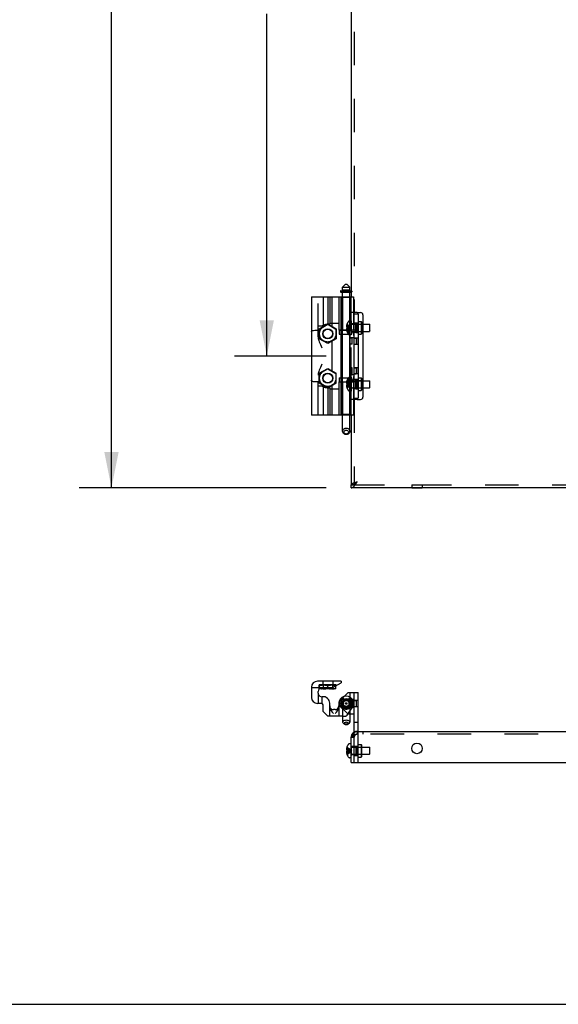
# Model space of a CAD drawing. Header units: inches. Extents: x 0 to 162, y 0 to 105.
# Tile 8 of 80: x 36 to 50, y 0 to 26. Entities that reach past the tile are written whole.
import ezdxf

# ---------------------------------------------------------------- set-up
doc = ezdxf.new("R2010")
doc.units = ezdxf.units.IN
doc.header["$LTSCALE"] = 8.904762
doc.header["$MEASUREMENT"] = 0
doc.linetypes.add('HIDDEN', pattern=[0.2, 0.1, -0.1])
doc.layers.get('0').update_dxf_attribs({"linetype": 'CONTINUOUS'})
doc.layers.add('DEFAULT_2', color=8, linetype='HIDDEN')
doc.layers.add('DIMENSIONS', color=7, linetype='CONTINUOUS')
doc.styles.get("Standard").update_dxf_attribs({"font": 'txt', "width": 0.8})
doc.dimstyles.new('DIMSTYLE_1', dxfattribs={"dimtxt": 0.809524, "dimasz": 0.952381, "dimexe": 0.18, "dimexo": 0.0625, "dimgap": 0.09, "dimtad": 0, "dimtih": 1, "dimtoh": 1, "dimzin": 4, "dimdsep": 46, "dimtxsty": 'Standard', "dimblk": '_FILLED', "dimblk1": '_FILLED', "dimblk2": '_FILLED', "dimcen": 0.09, "dimadec": 0, "dimazin": 0, "dimtfac": 1, "dimtofl": 0, "dimtmove": 0, "dimatfit": 3, "dimldrblk": '_FILLED', "dimfxl": 0, "dimtolj": 1, "dimtzin": 4, "dimarcsym": 0})

# ---------------------------------------------------------------- blocks, each defined once
blk = doc.blocks.new('_FILLED')
at = {"color": 0, "linetype": 'ByBlock'}
blk.add_solid([(0, 0), (-1, 0.2), (-1, -0.2)], dxfattribs=at)
blk = doc.blocks.new('*D0')
at = {"layer": 'DIMENSIONS', "color": 2, "linetype": 'Continuous'}
for p, q in [((44.292, 87.489), (37.725, 87.489)), ((38.583, 87.489), (38.583, 52.771)), ((38.583, 13.739), (38.583, 51.152)), ((44.292, 13.739), (37.725, 13.739))]:
    blk.add_line(p, q, dxfattribs=at)
at = {"layer": 'DIMENSIONS', "color": 2, "linetype": 'Continuous', "xscale": 0.9523809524, "yscale": 0.9523809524, "zscale": 0.9523809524}
for p, rotation in [((38.583, 87.489), 90), ((38.583, 13.739), 270)]:
    blk.add_blockref('_FILLED', p, dxfattribs=dict(at, rotation=rotation))
at = {"layer": 'DIMENSIONS', "color": 2, "linetype": 'Continuous', "width": 0.8}
blk.add_text('73.75', height=0.8095, dxfattribs=at).set_placement((36.963, 51.557))
blk = doc.blocks.new('*D7')
at = {"layer": 'DIMENSIONS', "color": 2, "linetype": 'Continuous'}
for p, q in [((44.292, 39.491), (41.856, 39.491)), ((42.713, 39.491), (42.713, 29.177)), ((42.713, 17.244), (42.713, 26.344)), ((44.292, 17.244), (41.856, 17.244))]:
    blk.add_line(p, q, dxfattribs=at)
at = {"layer": 'DIMENSIONS', "color": 2, "linetype": 'Continuous', "xscale": 0.9523809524, "yscale": 0.9523809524, "zscale": 0.9523809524}
for p, rotation in [((42.713, 39.491), 90), ((42.713, 17.244), 270)]:
    blk.add_blockref('_FILLED', p, dxfattribs=dict(at, rotation=rotation))
at = {"layer": 'DIMENSIONS', "color": 2, "linetype": 'Continuous', "width": 0.8}
for s, p in [('22.25', (41.094, 27.963)), ('REF.', (41.418, 26.749))]:
    blk.add_text(s, height=0.8095, dxfattribs=at).set_placement(p)

msp = doc.modelspace()

# ---------------------------------------------------------------- linework, layer by layer
at = {"color": 8, "linetype": 'HIDDEN'}
for p, q in [((45.0365, 38.3346), (45.0365, 18.4005)), ((45.0365, 16.1192), (45.0365, 18.3692)), ((45.0365, 18.1032), (44.9585, 18.1032)), ((45.1405, 18.1192), (45.0365, 18.1192)), ((45.0365, 17.8852), (44.9585, 17.8852)), ((45.1405, 17.8692), (45.0365, 17.8692)), ((45.1405, 17.7207), (45.0365, 17.7207)), ((45.1405, 17.5547), (45.0365, 17.5547)), ((45.1405, 16.9337), (45.0365, 16.9337)), ((45.1405, 16.7677), (45.0365, 16.7677)), ((45.0365, 16.6032), (44.9585, 16.6032)), ((45.1405, 16.6192), (45.0365, 16.6192)), ((45.0365, 16.3852), (44.9585, 16.3852)), ((45.1405, 16.3692), (45.0365, 16.3692)), ((45.0365, 16.088), (45.0365, 13.8172)), ((46.568, 13.8172), (46.849, 13.8172)), ((46.568, 13.8172), (46.568, 13.7392)), ((46.849, 13.8172), (46.849, 13.7392)), ((45.0365, 7.9201), (45.0365, 8.0861)), ((45.0365, 8.0861), (45.1405, 8.0861)), ((45.0365, 7.9201), (45.1405, 7.9201)), ((44.9585, 7.1022), (45.0365, 7.1022)), ((45.0365, 6.8537), (44.9585, 6.8537)), ((45.0365, 6.6197), (45.0365, 6.8697)), ((45.0365, 6.8697), (45.1405, 6.8697)), ((45.0365, 6.6357), (44.9585, 6.6357)), ((45.0365, 6.6197), (45.1405, 6.6197))]:
    msp.add_line(p, q, dxfattribs=at)
at = {"color": 3, "linetype": 'Continuous'}
for p, q in [((44.9585, 37.9161), (44.9585, 18.9753)), ((44.9585, 18.944), (44.9585, 18.819)), ((45.1165, 18.4005), (45.0243, 18.4005)), ((45.1165, 18.4005), (45.2085, 18.4005)), ((45.1405, 18.3692), (45.1405, 16.1192)), ((45.271, 18.338), (45.271, 16.1505)), ((44.9585, 17.9083), (44.9585, 17.9332)), ((44.9585, 16.5552), (44.9585, 16.5801)), ((45.1165, 16.088), (45.0243, 16.088)), ((45.1165, 16.088), (45.2085, 16.088)), ((44.9585, 15.6694), (44.9585, 13.8172)), ((64.3335, 13.7392), (44.9585, 13.7392)), ((45.0447, 13.7938), (45.059, 13.8118)), ((45.1405, 7.2602), (45.1405, 8.2921)), ((44.9585, 6.4322), (44.9585, 7.1022)), ((45.1165, 7.2602), (64.1755, 7.2602)), ((44.9585, 6.4322), (64.3185, 6.4322))]:
    msp.add_line(p, q, dxfattribs=at)
at = {"color": 7, "linetype": 'Continuous'}
for p, q in [((44.8078, 19.1566), (44.7291, 19.0779)), ((44.8078, 19.1566), (44.8472, 19.1566)), ((44.8472, 19.1566), (44.9259, 19.0779)), ((44.6775, 18.9703), (44.6775, 18.954)), ((44.6825, 18.9753), (44.77, 18.9753)), ((44.6875, 18.944), (44.9675, 18.944)), ((44.7291, 19.0779), (44.9259, 19.0779)), ((44.7291, 18.9991), (44.7291, 19.0779)), ((44.9259, 18.9991), (44.7291, 18.9991)), ((44.7291, 18.819), (44.7291, 18.944)), ((44.7488, 18.9753), (44.7488, 18.9991)), ((44.7755, 18.9703), (44.7755, 18.954)), ((44.8795, 18.9703), (44.8795, 18.954)), ((44.885, 18.9753), (44.9725, 18.9753)), ((44.8962, 18.9703), (44.8962, 18.954)), ((44.9062, 18.9753), (44.9062, 18.9991)), ((44.9259, 18.9991), (44.9259, 19.0779)), ((44.9259, 18.819), (44.9259, 18.944)), ((44.9775, 18.9703), (44.9775, 18.954)), ((43.9023, 18.819), (45.0243, 18.819)), ((43.9023, 18.819), (43.9023, 15.6694)), ((44.6897, 15.6694), (44.6897, 18.819)), ((45.0243, 18.819), (45.0243, 17.9332)), ((45.0365, 18.3692), (45.0365, 18.4005)), ((45.0365, 18.3692), (45.1405, 18.3692)), ((45.0365, 16.1192), (45.0365, 18.3692)), ((45.1405, 18.1642), (45.2205, 18.1642)), ((45.2305, 18.1542), (45.2205, 18.1642)), ((45.2205, 18.1642), (45.2205, 17.8242)), ((45.2305, 18.1542), (45.2305, 17.8342)), ((45.2305, 18.0882), (45.271, 18.0882)), ((45.0243, 17.9332), (44.6897, 17.9332)), ((44.6897, 17.9292), (44.8805, 17.9292)), ((44.6897, 17.8252), (44.9015, 17.8252)), ((44.7291, 17.9292), (44.7291, 17.9332)), ((44.7291, 16.6632), (44.7291, 17.8252)), ((44.8805, 17.9292), (44.8805, 17.8252)), ((44.9259, 17.9219), (44.9259, 17.9332)), ((44.9259, 16.6756), (44.9259, 17.8129)), ((45.1405, 17.9317), (45.0365, 17.9317)), ((45.1405, 17.8242), (45.2205, 17.8242)), ((45.2305, 17.8342), (45.2205, 17.8242)), ((45.2305, 17.9002), (45.271, 17.9002)), ((44.9292, 17.8077), (44.9259, 17.8077)), ((44.9325, 16.6942), (44.9325, 17.7942)), ((44.6897, 16.6632), (44.9015, 16.6632)), ((44.6897, 16.5592), (44.8805, 16.5592)), ((44.6897, 16.5552), (45.0243, 16.5552)), ((44.7291, 16.5552), (44.7291, 16.5592)), ((44.8805, 16.6632), (44.8805, 16.5592)), ((44.9292, 16.6807), (44.9259, 16.6807)), ((44.9259, 16.5552), (44.9259, 16.5665)), ((45.0243, 16.5552), (45.0243, 15.6694)), ((45.1405, 16.5567), (45.0365, 16.5567)), ((45.1405, 16.6642), (45.2205, 16.6642)), ((45.2305, 16.6542), (45.2205, 16.6642)), ((45.2205, 16.6642), (45.2205, 16.3242)), ((45.2305, 16.6542), (45.2305, 16.3342)), ((45.2305, 16.5882), (45.271, 16.5882)), ((45.1405, 16.3242), (45.2205, 16.3242)), ((45.2305, 16.3342), (45.2205, 16.3242)), ((45.2305, 16.4002), (45.271, 16.4002)), ((45.0365, 16.1192), (45.1405, 16.1192)), ((45.0365, 16.088), (45.0365, 16.1192)), ((45.0243, 15.6694), (43.9023, 15.6694)), ((44.7291, 15.2394), (44.7291, 15.6694)), ((44.9259, 15.2394), (44.9259, 15.6694)), ((44.9585, 13.7392), (44.9585, 13.8172)), ((45.016, 13.8299), (45.0303, 13.8368)), ((45.0303, 13.8368), (45.0447, 13.8448)), ((43.9023, 8.4362), (43.9023, 8.1623)), ((44.6897, 8.5936), (44.0598, 8.5936)), ((44.1162, 8.3885), (44.1176, 8.3877)), ((44.1166, 8.3951), (44.1166, 8.3883)), ((44.5531, 8.3877), (44.1176, 8.3877)), ((44.451, 8.4165), (44.1779, 8.4165)), ((44.3354, 8.4165), (44.3354, 8.4078)), ((44.451, 8.4165), (44.6897, 8.5543)), ((44.5546, 8.3885), (44.5531, 8.3877)), ((44.5541, 8.3883), (44.5541, 8.476)), ((44.6897, 8.5936), (44.6897, 8.5543)), ((44.0795, 8.2798), (44.0795, 8.3181)), ((44.7785, 8.193), (44.8805, 8.2921)), ((44.8805, 8.2921), (45.1405, 8.2921)), ((45.0365, 7.2381), (45.0365, 8.2921)), ((44.17, 8.0048), (44.0598, 8.0048)), ((44.2094, 7.7866), (44.2094, 7.9655)), ((44.3866, 7.9098), (44.3866, 8.006)), ((44.6306, 8.0031), (44.6306, 7.9098)), ((44.7291, 8.0031), (44.7291, 7.5054)), ((44.7711, 8.0828), (44.7705, 8.0857)), ((44.8845, 8.0856), (44.8839, 8.0828)), ((44.9259, 8.0031), (44.9259, 7.5054)), ((44.9259, 7.8007), (44.9886, 7.89)), ((44.9943, 7.9001), (45.0223, 7.9001)), ((45.0223, 8.1061), (44.9946, 8.1061)), ((44.2094, 7.7866), (44.3354, 7.6606)), ((44.7291, 7.6606), (44.3354, 7.6606)), ((44.5322, 7.8377), (44.485, 7.8377)), ((45.0365, 7.7141), (44.9259, 7.7141)), ((44.7793, 7.4542), (44.7471, 7.477)), ((44.8757, 7.4542), (44.9079, 7.477)), ((45.1405, 7.4922), (45.0365, 7.4922)), ((44.8351, 6.8132), (44.8328, 6.802)), ((44.8451, 6.8442), (44.8455, 6.844)), ((44.8455, 6.844), (44.8451, 6.843)), ((44.9585, 6.9312), (44.9119, 6.9312)), ((44.8312, 6.7908), (44.8302, 6.7796)), ((44.8328, 6.802), (44.8312, 6.7908)), ((44.8351, 6.7602), (44.8451, 6.7602)), ((44.8451, 6.7292), (44.8351, 6.7292)), ((44.8451, 6.7602), (44.8455, 6.7602)), ((44.8455, 6.7292), (44.8451, 6.7292)), ((44.8451, 6.6464), (44.8455, 6.6454)), ((44.8455, 6.6454), (44.8451, 6.6452)), ((44.9585, 6.5582), (44.9119, 6.5582)), ((0, 0), (161.9048, 0))]:
    msp.add_line(p, q, dxfattribs=at)
at = {"linetype": 'HIDDEN'}
for p, q in [((44.9585, 18.9753), (44.9585, 18.944)), ((44.9585, 17.9332), (44.9585, 18.819)), ((45.0243, 18.4005), (44.9585, 18.4005)), ((45.1405, 17.8692), (45.1405, 18.1192)), ((44.9585, 16.5801), (44.9585, 17.9083)), ((45.1405, 17.5547), (45.1405, 17.7207)), ((45.1405, 16.7677), (45.1405, 16.9337)), ((44.9585, 15.6694), (44.9585, 16.5552)), ((45.1405, 16.3692), (45.1405, 16.6192)), ((45.0243, 16.088), (44.9585, 16.088)), ((46.568, 13.7392), (46.849, 13.7392)), ((45.1405, 7.9201), (45.1405, 8.0861)), ((44.9585, 6.8537), (44.9585, 6.6357)), ((45.1405, 6.6197), (45.1405, 6.8697))]:
    msp.add_line(p, q, dxfattribs=at)
at = {"color": 7, "linetype": 'Continuous'}
for points in [[(44.7755, 18.954), (44.7752, 18.9516), (44.7742, 18.9494), (44.7728, 18.9475), (44.771, 18.946), (44.769, 18.9449), (44.7667, 18.9442), (44.7644, 18.944)], [(44.7755, 18.9703), (44.7753, 18.9717), (44.7746, 18.9729), (44.7737, 18.9739), (44.7726, 18.9747), (44.7713, 18.9751), (44.77, 18.9753)], [(44.8795, 18.9703), (44.8797, 18.9717), (44.8803, 18.9729), (44.8813, 18.9739), (44.8824, 18.9747), (44.8837, 18.9751), (44.885, 18.9753)], [(44.8795, 18.954), (44.8798, 18.9516), (44.8808, 18.9494), (44.8822, 18.9475), (44.884, 18.946), (44.886, 18.9449), (44.8883, 18.9442), (44.8906, 18.944)], [(44.8962, 18.9703), (44.8963, 18.9715), (44.8966, 18.9725), (44.897, 18.9733), (44.8974, 18.974), (44.8978, 18.9745), (44.8983, 18.9748), (44.8987, 18.9751), (44.8992, 18.9752), (44.8996, 18.9753)], [(44.8962, 18.954), (44.8964, 18.9517), (44.8969, 18.9498), (44.8975, 18.9483), (44.8982, 18.947), (44.899, 18.946), (44.8998, 18.9453), (44.9006, 18.9447), (44.9014, 18.9443), (44.9022, 18.9441), (44.903, 18.944)], [(44.8275, 15.1542), (44.802, 15.1571), (44.7783, 15.1656), (44.7579, 15.1791), (44.7423, 15.1968), (44.7324, 15.2173), (44.7291, 15.2394)], [(44.9259, 15.2394), (44.9226, 15.2173), (44.9127, 15.1968), (44.8971, 15.1791), (44.8767, 15.1656), (44.853, 15.1571), (44.8275, 15.1542)], [(45.0447, 13.8448), (45.059, 13.854), (45.0734, 13.864), (45.0878, 13.8747), (45.1021, 13.8858), (45.1165, 13.8972)], [(45.1165, 13.8972), (45.1026, 13.8883), (45.0891, 13.8794), (45.0765, 13.8706), (45.0651, 13.8617), (45.0552, 13.8528), (45.0526, 13.8499)], [(44.9585, 13.8172), (44.9729, 13.818), (44.9872, 13.8205), (45.0016, 13.8244), (45.016, 13.8299)], [(44.3354, 8.4078), (44.3101, 8.4002), (44.2857, 8.3944), (44.2618, 8.3905), (44.2379, 8.3885), (44.2141, 8.3885), (44.1902, 8.3905), (44.1663, 8.3944), (44.1419, 8.4002), (44.1303, 8.4037)], [(44.5541, 8.4078), (44.5288, 8.4002), (44.5045, 8.3944), (44.4805, 8.3905), (44.4567, 8.3885), (44.4328, 8.3885), (44.409, 8.3905), (44.385, 8.3944), (44.3607, 8.4002), (44.3354, 8.4078)], [(44.3866, 7.9098), (44.3904, 7.8776), (44.4025, 7.8432), (44.4231, 7.8086), (44.4512, 7.7741), (44.485, 7.7393)], [(44.5322, 7.7393), (44.5659, 7.774), (44.5941, 7.8085), (44.6146, 7.8431), (44.6268, 7.8775), (44.6306, 7.9098)], [(45.0365, 8.083), (45.0363, 8.0884), (45.0358, 8.0931), (45.0348, 8.0971), (45.0333, 8.1004), (45.0314, 8.1029), (45.0289, 8.1047), (45.0258, 8.1058), (45.0223, 8.1061)], [(45.0223, 7.9001), (45.0258, 7.9004), (45.0289, 7.9015), (45.0314, 7.9032), (45.0333, 7.9058), (45.0348, 7.9091), (45.0358, 7.9131), (45.0363, 7.9178), (45.0365, 7.9232)], [(44.8275, 7.5546), (44.802, 7.5529), (44.7783, 7.548), (44.7579, 7.5402), (44.7423, 7.53), (44.7324, 7.5181), (44.7291, 7.5054)], [(44.7291, 7.5054), (44.7324, 7.4926), (44.7423, 7.4808), (44.7471, 7.477)], [(44.8275, 7.5008), (44.8108, 7.4996), (44.7955, 7.4961), (44.7829, 7.4906), (44.7739, 7.4836), (44.7691, 7.4756), (44.769, 7.4672), (44.7737, 7.4591), (44.7793, 7.4542)], [(44.7793, 7.4542), (44.7827, 7.4521), (44.7953, 7.4465), (44.8107, 7.443), (44.8275, 7.4417)], [(44.9259, 7.5054), (44.9226, 7.5181), (44.9127, 7.53), (44.8971, 7.5402), (44.8767, 7.548), (44.853, 7.5529), (44.8275, 7.5546)], [(44.8757, 7.4542), (44.8811, 7.4589), (44.8859, 7.467), (44.886, 7.4753), (44.8813, 7.4834), (44.8723, 7.4905), (44.8597, 7.496), (44.8443, 7.4996), (44.8275, 7.5008)], [(44.8275, 7.4417), (44.8442, 7.4429), (44.8595, 7.4464), (44.8721, 7.4519), (44.8757, 7.4542)], [(44.9079, 7.477), (44.9127, 7.4808), (44.9226, 7.4926), (44.9259, 7.5054)], [(44.8302, 6.7796), (44.8308, 6.7749), (44.8318, 6.7702), (44.8332, 6.7653), (44.8351, 6.7602)], [(44.8351, 6.7292), (44.8332, 6.7241), (44.8318, 6.7192), (44.8308, 6.7145), (44.8302, 6.7098)], [(44.8302, 6.7098), (44.8312, 6.6986), (44.8328, 6.6874), (44.8351, 6.6762)], [(44.8455, 6.7602), (44.8453, 6.755), (44.8452, 6.7499), (44.8451, 6.7447)], [(44.8451, 6.7447), (44.8452, 6.7395), (44.8453, 6.7344), (44.8455, 6.7292)]]:
    msp.add_lwpolyline(points, dxfattribs=at)
at = {"color": 3, "linetype": 'Continuous'}
for points in [[(45.1165, 13.8972), (45.094, 13.8899), (45.072, 13.8827), (45.0509, 13.8754)], [(45.059, 13.8118), (45.0734, 13.8316), (45.0878, 13.8527), (45.1021, 13.8747), (45.1165, 13.8972)], [(45.0509, 13.8754), (45.0311, 13.8681), (45.013, 13.8609), (44.9971, 13.8536), (44.9836, 13.8463), (44.9728, 13.839), (44.9649, 13.8318), (44.9601, 13.8245), (44.9585, 13.8172)], [(44.9585, 13.7392), (44.9729, 13.7408), (44.9872, 13.7456), (45.0016, 13.7535), (45.016, 13.7643), (45.0303, 13.7778), (45.0447, 13.7938)], [(44.9585, 7.1022), (44.9729, 7.1247), (44.9872, 7.1467), (45.0016, 7.1678), (45.016, 7.1876), (45.0303, 7.2057), (45.0447, 7.2216), (45.059, 7.2351), (45.0734, 7.2459), (45.0878, 7.2538), (45.1021, 7.2586), (45.1165, 7.2602)]]:
    msp.add_lwpolyline(points, dxfattribs=at)
at = {"color": 7, "linetype": 'Continuous'}
for centre, radius in [((44.3354, 17.8348), 0.1348), ((44.3354, 17.8348), 0.125), ((44.3354, 16.6537), 0.1348), ((44.3354, 16.6537), 0.125)]:
    msp.add_circle(centre, radius, dxfattribs=at)
at = {"color": 3, "linetype": 'Continuous'}
msp.add_circle((46.7085, 6.8072), 0.1405, dxfattribs=at)
at = {"color": 7, "linetype": 'Continuous'}
for centre, radius, start, end in [((44.6825, 18.9703), 0.005, 90, 180), ((44.6875, 18.954), 0.01, 180, 270), ((44.9675, 18.954), 0.01, 270, 360), ((44.9725, 18.9703), 0.005, 0, 90), ((44.8805, 17.7732), 0.156, 0, 90), ((44.9015, 17.7942), 0.031, 0, 90), ((44.8805, 16.7152), 0.156, 270, 360), ((44.9015, 16.6942), 0.031, 270, 360), ((44.0598, 8.4362), 0.1575, 90, 180), ((44.1779, 8.3181), 0.0984, 90, 180), ((44.0598, 8.1623), 0.1575, 180, 270), ((44.1779, 8.2798), 0.0984, 180, 276.56243), ((44.2094, 8.006), 0.1772, 0, 96.56243), ((44.8275, 8.0031), 0.1969, 324.92049, 180), ((44.8275, 8.0031), 0.1201, 325.64949, 214.34379), ((44.17, 7.9655), 0.0394, 0, 90), ((44.485, 7.9362), 0.0984, 180, 270), ((44.5322, 7.9362), 0.0984, 270, 360), ((44.8275, 8.0031), 0.1004, 350.65691, 189.34309), ((44.8275, 8.0031), 0.0984, 0, 180), ((45.0873, 6.7447), 0.2614, 157.91062, 164.80589), ((45.0873, 6.7447), 0.2618, 136.4862, 157.63871), ((44.9119, 6.9112), 0.02, 90, 136.4862), ((45.0873, 6.7447), 0.2614, 195.19411, 202.08938), ((45.0873, 6.7447), 0.2618, 202.36129, 223.5138), ((44.9119, 6.5782), 0.02, 223.5138, 270)]:
    msp.add_arc(centre, radius, start, end, dxfattribs=at)
at = {"color": 3, "linetype": 'Continuous'}
for centre, radius, start, end in [((45.2085, 18.338), 0.0625, 0, 90), ((45.2085, 16.1505), 0.0625, 270, 360), ((45.1165, 7.1022), 0.158, 90, 180)]:
    msp.add_arc(centre, radius, start, end, dxfattribs=at)
at = {"linetype": 'HIDDEN'}
msp.add_arc((45.1165, 7.1022), 0.158, 90, 180, dxfattribs=at)
at = {"color": 8, "linetype": 'HIDDEN'}
msp.add_arc((45.1165, 7.1022), 0.08, 90, 180, dxfattribs=at)
at = {"layer": 'DEFAULT_2', "color": 8, "linetype": 'HIDDEN'}
for p, q in [((44.7339, 18.954), (44.7339, 18.9703)), ((44.7475, 18.9703), (44.7475, 18.954)), ((44.7488, 18.944), (44.7488, 18.9753)), ((44.7505, 18.9703), (44.7505, 18.954)), ((44.77, 18.9753), (44.885, 18.9753)), ((44.7863, 18.9703), (44.7863, 18.954)), ((44.8687, 18.9703), (44.8687, 18.954)), ((44.9045, 18.9703), (44.9045, 18.954)), ((44.9062, 18.944), (44.9062, 18.9753)), ((44.9075, 18.9703), (44.9075, 18.954)), ((44.9211, 18.954), (44.9211, 18.9703)), ((44.0795, 17.7533), (44.0795, 18.819)), ((44.2094, 18.819), (44.2094, 18.0572)), ((44.3354, 18.819), (44.3354, 18.0896)), ((44.3866, 18.819), (44.3866, 18.0907)), ((44.451, 18.0294), (44.451, 18.819)), ((44.6306, 18.819), (44.6306, 18.1202)), ((44.7271, 18.7993), (44.7074, 18.819)), ((44.9279, 18.7993), (44.7271, 18.7993)), ((44.7271, 18.7993), (44.7271, 17.9332)), ((44.7291, 17.9332), (44.7291, 18.819)), ((44.9259, 17.9332), (44.9259, 18.819)), ((44.9279, 18.7993), (44.9476, 18.819)), ((44.9279, 18.7993), (44.9279, 17.9332)), ((44.109, 17.9655), (44.3354, 18.0962)), ((44.1166, 17.9611), (44.3354, 18.0874)), ((44.3354, 18.0962), (44.5618, 17.9655)), ((44.3354, 18.0874), (44.5541, 17.9611)), ((44.3866, 18.1202), (44.6346, 18.1202)), ((44.6346, 18.1202), (44.6346, 17.9332)), ((44.8455, 18.0935), (44.8451, 18.0937)), ((44.8455, 18.0935), (44.8451, 18.0925)), ((44.8451, 18.0925), (44.8451, 18.0097)), ((44.9585, 18.1807), (44.9119, 18.1807)), ((44.9585, 18.1807), (44.9585, 17.8077)), ((44.9867, 18.0882), (45.2305, 18.0882)), ((45.0865, 18.1187), (45.1405, 18.1187)), ((45.0865, 17.8697), (45.0865, 18.1187)), ((45.0965, 18.0892), (45.0865, 18.0992)), ((45.0965, 18.0892), (45.2205, 18.0892)), ((45.0965, 18.0892), (45.0965, 17.8992)), ((45.2205, 18.0892), (45.2305, 18.0992)), ((45.271, 18.0882), (45.4485, 18.0882)), ((45.4585, 18.0782), (45.4485, 18.0882)), ((45.4485, 18.0882), (45.4485, 17.9002)), ((45.4585, 17.9102), (45.4585, 18.0782)), ((44.0598, 17.9332), (44.0795, 17.9332)), ((44.1779, 18.0415), (44.0795, 18.0415)), ((44.109, 17.9655), (44.109, 17.7041)), ((44.1166, 17.7085), (44.1166, 17.9611)), ((44.5541, 17.9611), (44.5541, 17.7085)), ((44.5618, 17.9655), (44.5618, 17.7041)), ((44.6897, 17.9332), (44.6346, 17.9332)), ((44.6415, 17.9292), (44.6897, 17.9292)), ((44.6415, 17.9292), (44.6415, 17.8252)), ((44.6415, 17.8252), (44.6897, 17.8252)), ((44.7245, 17.8252), (44.7245, 17.9292)), ((44.7291, 17.8252), (44.7291, 17.9292)), ((44.8451, 18.0291), (44.8302, 18.0291)), ((44.8451, 17.9593), (44.8302, 17.9593)), ((44.8332, 17.9345), (44.8351, 17.9257)), ((44.8451, 18.0627), (44.8351, 18.0627)), ((44.8451, 18.0097), (44.8351, 18.0097)), ((44.8451, 17.9787), (44.8351, 17.9787)), ((44.8451, 17.9257), (44.8351, 17.9257)), ((44.8455, 18.0097), (44.8451, 18.0097)), ((44.8451, 17.9787), (44.8891, 17.9832)), ((44.8451, 17.9787), (44.8455, 17.9788)), ((44.8451, 17.9787), (44.8451, 17.8959)), ((44.8451, 17.8959), (44.8455, 17.895)), ((44.8455, 17.895), (44.8451, 17.8947)), ((44.8455, 17.895), (44.8891, 17.9235)), ((44.8888, 18.0053), (44.9302, 18.0001)), ((44.8888, 17.9832), (44.9303, 17.9884)), ((44.8891, 17.9235), (44.9303, 17.9566)), ((44.9259, 17.8129), (44.9259, 17.9219)), ((44.9302, 18.0001), (44.9691, 17.9942)), ((44.9302, 17.9883), (44.9691, 17.9942)), ((44.9303, 18.0319), (44.9691, 17.9942)), ((44.9303, 18.0001), (44.9691, 17.9942)), ((44.9303, 17.9884), (44.9691, 17.9942)), ((44.9303, 17.9566), (44.9691, 17.9942)), ((44.9325, 17.7942), (44.9325, 17.8382)), ((44.9867, 17.9002), (45.2305, 17.9002)), ((45.0965, 17.8992), (45.0865, 17.8892)), ((45.0865, 17.8697), (45.1405, 17.8697)), ((45.0965, 17.8992), (45.2205, 17.8992)), ((45.2205, 17.8992), (45.2305, 17.8892)), ((45.271, 17.9002), (45.4485, 17.9002)), ((45.4585, 17.9102), (45.4485, 17.9002)), ((44.3354, 17.5734), (44.109, 17.7041)), ((44.3354, 17.5822), (44.1166, 17.7085)), ((44.5541, 17.7085), (44.3354, 17.5822)), ((44.5618, 17.7041), (44.3354, 17.5734)), ((44.451, 16.8483), (44.451, 17.6401)), ((44.9259, 17.8077), (44.9119, 17.8077)), ((44.9585, 17.8077), (44.9292, 17.8077)), ((44.9325, 17.7352), (45.0365, 17.7352)), ((44.9845, 17.7167), (44.9325, 17.7167)), ((44.9845, 17.5587), (44.9325, 17.5587)), ((44.9845, 17.5587), (44.9845, 17.7167)), ((45.0365, 17.7167), (45.0885, 17.7167)), ((45.0365, 17.5587), (45.0885, 17.5587)), ((45.0885, 17.7167), (45.0885, 17.5587)), ((44.109, 16.7844), (44.3354, 16.9151)), ((44.109, 16.523), (44.109, 16.7844)), ((44.1166, 16.78), (44.3354, 16.9063)), ((44.1166, 16.5274), (44.1166, 16.78)), ((44.3354, 16.9151), (44.5618, 16.7844)), ((44.3354, 16.9063), (44.5541, 16.78)), ((44.5541, 16.78), (44.5541, 16.5274)), ((44.5618, 16.523), (44.5618, 16.7844)), ((44.9845, 16.9297), (44.9325, 16.9297)), ((44.9845, 16.7717), (44.9325, 16.7717)), ((44.9845, 16.7717), (44.9845, 16.9297)), ((45.0365, 16.9297), (45.0885, 16.9297)), ((45.0365, 16.7717), (45.0885, 16.7717)), ((45.0885, 16.9297), (45.0885, 16.7717)), ((44.0795, 16.5552), (44.0598, 16.5552)), ((44.0795, 15.6694), (44.0795, 16.7351)), ((44.3354, 16.3923), (44.109, 16.523)), ((44.3354, 16.4011), (44.1166, 16.5274)), ((44.5541, 16.5274), (44.3354, 16.4011)), ((44.5618, 16.523), (44.3354, 16.3923)), ((44.6346, 16.5552), (44.6897, 16.5552)), ((44.6346, 16.5552), (44.6346, 16.3682)), ((44.6415, 16.6632), (44.6897, 16.6632)), ((44.6415, 16.6632), (44.6415, 16.5592)), ((44.6415, 16.5592), (44.6897, 16.5592)), ((44.7245, 16.5592), (44.7245, 16.6632)), ((44.7271, 16.5552), (44.7271, 15.6891)), ((44.7291, 16.5592), (44.7291, 16.6632)), ((44.7291, 15.6694), (44.7291, 16.5552)), ((44.8451, 16.5291), (44.8302, 16.5291)), ((44.8451, 16.5627), (44.8351, 16.5627)), ((44.8451, 16.5097), (44.8351, 16.5097)), ((44.8455, 16.5935), (44.8451, 16.5937)), ((44.8455, 16.5935), (44.8451, 16.5925)), ((44.8451, 16.5925), (44.8451, 16.5097)), ((44.8455, 16.5097), (44.8451, 16.5097)), ((44.8455, 16.5935), (44.8891, 16.565)), ((44.8888, 16.5053), (44.9302, 16.5001)), ((44.8891, 16.565), (44.9303, 16.5319)), ((44.9259, 16.6807), (44.9119, 16.6807)), ((44.9259, 16.5665), (44.9259, 16.6756)), ((44.9259, 15.6694), (44.9259, 16.5552)), ((44.9279, 16.5552), (44.9279, 15.6891)), ((44.9585, 16.6807), (44.9292, 16.6807)), ((44.9302, 16.5001), (44.9691, 16.4942)), ((44.9303, 16.5319), (44.9691, 16.4942)), ((44.9303, 16.5001), (44.9691, 16.4942)), ((44.9325, 16.7532), (45.0365, 16.7532)), ((44.9325, 16.6502), (44.9325, 16.6942)), ((44.9585, 16.6807), (44.9585, 16.3077)), ((44.9867, 16.5882), (45.2305, 16.5882)), ((45.0865, 16.6187), (45.1405, 16.6187)), ((45.0865, 16.3697), (45.0865, 16.6187)), ((45.0965, 16.5892), (45.0865, 16.5992)), ((45.0965, 16.5892), (45.2205, 16.5892)), ((45.0965, 16.5892), (45.0965, 16.3992)), ((45.2205, 16.5892), (45.2305, 16.5992)), ((45.271, 16.5882), (45.4485, 16.5882)), ((45.4585, 16.5782), (45.4485, 16.5882)), ((45.4485, 16.5882), (45.4485, 16.4002)), ((45.4585, 16.4102), (45.4585, 16.5782)), ((44.0795, 16.447), (44.1779, 16.447)), ((44.2094, 16.4313), (44.2094, 15.6694)), ((44.3354, 16.3988), (44.3354, 15.6694)), ((44.3866, 16.3978), (44.3866, 15.6694)), ((44.3866, 16.3682), (44.6346, 16.3682)), ((44.451, 15.6694), (44.451, 16.459)), ((44.6306, 16.3682), (44.6306, 15.6694)), ((44.8451, 16.4593), (44.8302, 16.4593)), ((44.8451, 16.4787), (44.8351, 16.4787)), ((44.8451, 16.4257), (44.8351, 16.4257)), ((44.8451, 16.4787), (44.8891, 16.4832)), ((44.8451, 16.4787), (44.8455, 16.4788)), ((44.8451, 16.4787), (44.8451, 16.3959)), ((44.8451, 16.3959), (44.8455, 16.395)), ((44.8455, 16.395), (44.8451, 16.3947)), ((44.8888, 16.4832), (44.9303, 16.4884)), ((44.9585, 16.3077), (44.9119, 16.3077)), ((44.9302, 16.4883), (44.9691, 16.4942)), ((44.9303, 16.4884), (44.9691, 16.4942)), ((44.9303, 16.4566), (44.9691, 16.4942)), ((44.9867, 16.4002), (45.2305, 16.4002)), ((45.0965, 16.3992), (45.0865, 16.3892)), ((45.0865, 16.3697), (45.1405, 16.3697)), ((45.0965, 16.3992), (45.2205, 16.3992)), ((45.2205, 16.3992), (45.2305, 16.3892)), ((45.271, 16.4002), (45.4485, 16.4002)), ((45.4585, 16.4102), (45.4485, 16.4002)), ((44.7271, 15.6891), (44.7074, 15.6694)), ((44.9279, 15.6891), (44.7271, 15.6891)), ((44.9279, 15.6891), (44.9476, 15.6694)), ((44.9585, 13.8172), (64.3335, 13.8172)), ((44.1779, 8.4165), (43.9023, 8.4165)), ((44.109, 8.3883), (44.109, 8.4952)), ((44.5618, 8.4952), (44.109, 8.4952)), ((44.1176, 8.4952), (44.1162, 8.4944)), ((44.1166, 8.3951), (44.1166, 8.4946)), ((44.1303, 8.4037), (44.1166, 8.4078)), ((44.2005, 8.5936), (44.2005, 8.4952)), ((44.2104, 8.4952), (44.2104, 8.3877)), ((44.3354, 8.4165), (44.3354, 8.4952)), ((44.4604, 8.4952), (44.4604, 8.3877)), ((44.4702, 8.5936), (44.4702, 8.4952)), ((44.5531, 8.4952), (44.5546, 8.4944)), ((44.5541, 8.4946), (44.5541, 8.476)), ((44.5618, 8.4804), (44.5618, 8.4952)), ((44.0795, 8.2798), (44.0795, 8.0048)), ((44.1779, 8.1813), (44.1779, 8.004)), ((44.6597, 8.0774), (44.7785, 8.193)), ((44.7618, 8.1233), (44.7705, 8.0857)), ((44.8845, 8.0856), (44.8962, 8.1364)), ((44.8962, 8.1364), (44.897, 8.1349)), ((44.8969, 8.135), (44.8982, 8.1321)), ((44.8978, 8.133), (44.899, 8.1304)), ((44.9325, 7.7141), (44.9325, 8.2921)), ((44.3866, 7.6606), (44.3866, 7.9098)), ((44.3904, 7.8775), (44.3904, 7.8776)), ((44.6268, 7.8776), (44.6268, 7.8775)), ((44.6346, 8.0423), (44.6346, 7.6606)), ((44.6415, 8.0343), (44.6415, 7.9718)), ((44.8805, 7.7141), (44.6597, 7.9288)), ((44.7461, 7.9832), (44.7437, 7.9842)), ((44.7456, 7.9782), (44.7505, 7.9814)), ((44.7477, 7.9826), (44.7458, 7.9833)), ((44.7491, 7.982), (44.7474, 7.9827)), ((44.7501, 7.9815), (44.7486, 7.9822)), ((44.7505, 7.9814), (44.7496, 7.9818)), ((44.7755, 8.0639), (44.77, 8.0657)), ((44.7711, 8.0828), (44.7755, 8.0639)), ((44.7755, 8.0639), (44.7742, 8.0643)), ((44.782, 7.9306), (44.7863, 7.9345)), ((44.7863, 7.9345), (44.7864, 7.9335)), ((44.7864, 7.9341), (44.7866, 7.9324)), ((44.7865, 7.933), (44.7868, 7.9312)), ((44.7867, 7.9314), (44.787, 7.9295)), ((44.9946, 8.1061), (44.8275, 8.1061)), ((44.8275, 7.9001), (44.9943, 7.9001)), ((44.8683, 7.9314), (44.868, 7.9295)), ((44.8685, 7.933), (44.8682, 7.9312)), ((44.8686, 7.9341), (44.8684, 7.9324)), ((44.8687, 7.9345), (44.8686, 7.9335)), ((44.873, 7.9306), (44.8687, 7.9345)), ((44.8795, 8.0639), (44.8839, 8.0828)), ((44.8795, 8.0639), (44.885, 8.0657)), ((44.8795, 8.0639), (44.8808, 8.0643)), ((44.9045, 7.9814), (44.9054, 7.9818)), ((44.9094, 7.9782), (44.9045, 7.9814)), ((44.9049, 7.9815), (44.9064, 7.9822)), ((44.9073, 7.9826), (44.9092, 7.9833)), ((44.9845, 8.0821), (44.9325, 8.0821)), ((44.9845, 7.9241), (44.9325, 7.9241)), ((44.9845, 7.9241), (44.9845, 8.0821)), ((45.0348, 7.9091), (45.0333, 7.9058)), ((45.0365, 8.0821), (45.0885, 8.0821)), ((45.0365, 7.9241), (45.0885, 7.9241)), ((45.0885, 8.0821), (45.0885, 7.9241)), ((44.4026, 7.8431), (44.4025, 7.8432)), ((44.4231, 7.8085), (44.4231, 7.8086)), ((44.566, 7.7741), (44.5659, 7.774)), ((44.5941, 7.8086), (44.5941, 7.8085)), ((44.6147, 7.8432), (44.6146, 7.8431)), ((44.7291, 7.6606), (44.7866, 7.6606)), ((44.851, 7.6941), (44.9259, 7.8007)), ((44.9259, 7.7141), (44.8805, 7.7141)), ((44.9585, 7.1022), (45.0365, 7.1022)), ((45.0365, 6.4322), (45.0365, 7.2381)), ((45.1165, 7.2602), (45.1165, 7.1822)), ((64.1755, 7.1822), (45.1165, 7.1822)), ((45.271, 7.2602), (45.271, 7.1822)), ((44.8451, 6.8132), (44.8351, 6.8132)), ((44.8451, 6.843), (44.8451, 6.7602)), ((44.9867, 6.8387), (45.4485, 6.8387)), ((45.0865, 6.8692), (45.0865, 6.6202)), ((45.0865, 6.8692), (45.1405, 6.8692)), ((45.0965, 6.8397), (45.0865, 6.8497)), ((45.0965, 6.8397), (45.0965, 6.6497)), ((45.0965, 6.8397), (45.2205, 6.8397)), ((45.1405, 6.9147), (45.2205, 6.9147)), ((45.2205, 6.9147), (45.2205, 6.5747)), ((45.2305, 6.9047), (45.2205, 6.9147)), ((45.2205, 6.8397), (45.2305, 6.8497)), ((45.2305, 6.9047), (45.2305, 6.5847)), ((45.4485, 6.8387), (45.4485, 6.6507)), ((45.4585, 6.8287), (45.4485, 6.8387)), ((45.4585, 6.6607), (45.4585, 6.8287)), ((44.8451, 6.7796), (44.8302, 6.7796)), ((44.8451, 6.7098), (44.8302, 6.7098)), ((44.8451, 6.6762), (44.8351, 6.6762)), ((44.8451, 6.7602), (44.889, 6.7557)), ((44.8451, 6.7292), (44.889, 6.7337)), ((44.8451, 6.7292), (44.8451, 6.6464)), ((44.889, 6.7557), (44.9165, 6.7523)), ((44.889, 6.7337), (44.9302, 6.7388)), ((44.9165, 6.7523), (44.9302, 6.7506)), ((44.9302, 6.7506), (44.9691, 6.7447)), ((44.9302, 6.7506), (44.9691, 6.7447)), ((44.9302, 6.7315), (44.9691, 6.7447)), ((44.9302, 6.7388), (44.9691, 6.7447)), ((44.9302, 6.7388), (44.9585, 6.7431)), ((44.9303, 6.7823), (44.9691, 6.7447)), ((44.9303, 6.7071), (44.9691, 6.7447)), ((44.9585, 6.7431), (44.9691, 6.7447)), ((44.9867, 6.6507), (45.4485, 6.6507)), ((45.0965, 6.6497), (45.0865, 6.6397)), ((45.0865, 6.6202), (45.1405, 6.6202)), ((45.0965, 6.6497), (45.2205, 6.6497)), ((45.1405, 6.5747), (45.2205, 6.5747)), ((45.2205, 6.6497), (45.2305, 6.6397)), ((45.2305, 6.5847), (45.2205, 6.5747)), ((45.4585, 6.6607), (45.4485, 6.6507))]:
    msp.add_line(p, q, dxfattribs=at)
at = {"layer": 'DEFAULT_2', "linetype": 'HIDDEN'}
msp.add_line((45.1405, 6.4322), (45.1405, 7.2602), dxfattribs=at)
at = {"layer": 'DEFAULT_2', "color": 8, "linetype": 'HIDDEN'}
for points in [[(44.7491, 18.9493), (44.7477, 18.9475), (44.7458, 18.946), (44.7437, 18.9449), (44.7415, 18.9442), (44.7392, 18.944)], [(44.7496, 18.973), (44.7486, 18.974), (44.7474, 18.9747), (44.7461, 18.9751), (44.7447, 18.9753)], [(44.7505, 18.954), (44.7501, 18.9515), (44.7491, 18.9493)], [(44.7505, 18.9703), (44.7502, 18.9717), (44.7496, 18.973)], [(44.7863, 18.9703), (44.7863, 18.9717), (44.7864, 18.973), (44.7866, 18.974), (44.7868, 18.9747), (44.7869, 18.9751), (44.7871, 18.9753)], [(44.7863, 18.954), (44.7864, 18.9515), (44.7865, 18.9493), (44.7867, 18.9475), (44.787, 18.946), (44.7872, 18.9449), (44.7875, 18.9442), (44.7877, 18.944)], [(44.8687, 18.954), (44.8686, 18.9515), (44.8685, 18.9493), (44.8683, 18.9475), (44.868, 18.946), (44.8678, 18.9449), (44.8675, 18.9442), (44.8673, 18.944)], [(44.8687, 18.9703), (44.8687, 18.9717), (44.8686, 18.973), (44.8684, 18.974), (44.8682, 18.9747), (44.8681, 18.9751), (44.8679, 18.9753)], [(44.9045, 18.9703), (44.9047, 18.9717), (44.9054, 18.973)], [(44.9045, 18.954), (44.9049, 18.9515), (44.9059, 18.9493)], [(44.9054, 18.973), (44.9064, 18.974), (44.9076, 18.9747), (44.9089, 18.9751), (44.9103, 18.9753)], [(44.9059, 18.9493), (44.9073, 18.9475), (44.9092, 18.946), (44.9113, 18.9449), (44.9135, 18.9442), (44.9158, 18.944)], [(44.8455, 18.0935), (44.8891, 18.065), (44.9303, 18.0319)], [(43.9023, 17.8837), (43.9062, 17.9), (43.9176, 17.9125), (43.936, 17.9214), (43.9607, 17.9273), (43.9903, 17.9308), (44.0239, 17.9326), (44.0598, 17.9332)], [(44.8351, 18.0627), (44.8332, 18.0539), (44.8318, 18.0454), (44.8308, 18.0372), (44.8302, 18.0291)], [(44.8302, 18.0291), (44.8312, 18.0227), (44.8328, 18.0162), (44.8351, 18.0097)], [(44.8351, 17.9787), (44.8328, 17.9723), (44.8312, 17.9658), (44.8302, 17.9593)], [(44.8302, 17.9593), (44.8308, 17.9512), (44.8318, 17.943), (44.8332, 17.9345)], [(44.8451, 18.0627), (44.8888, 18.043), (44.9302, 18.0202), (44.9691, 17.9942)], [(44.8451, 18.0291), (44.8888, 18.0191), (44.9302, 18.0075), (44.9691, 17.9942)], [(44.8451, 18.0097), (44.8891, 18.0052), (44.9303, 18.0001)], [(44.8451, 17.9593), (44.8888, 17.9693), (44.9302, 17.981), (44.9691, 17.9942)], [(44.8451, 17.9257), (44.8888, 17.9454), (44.9302, 17.9682), (44.9691, 17.9942)], [(44.8455, 18.0097), (44.8452, 17.9994), (44.8452, 17.9891), (44.8455, 17.9788)], [(44.0795, 17.7533), (44.0805, 17.7335), (44.0839, 17.7107), (44.0899, 17.6847), (44.0986, 17.6553), (44.1101, 17.6224), (44.1243, 17.5862), (44.1407, 17.5473), (44.1589, 17.5065), (44.1779, 17.4647)], [(44.1779, 17.0238), (44.1589, 16.9819), (44.1407, 16.9411), (44.1243, 16.9023), (44.1101, 16.8661), (44.0986, 16.8331), (44.0899, 16.8037), (44.0839, 16.7777), (44.0805, 16.755), (44.0795, 16.7351)], [(44.0598, 16.5552), (44.0235, 16.5558), (43.9899, 16.5577), (43.9602, 16.5612), (43.9357, 16.5672), (43.9173, 16.5761), (43.9061, 16.5886), (43.9023, 16.6048)], [(44.8351, 16.5627), (44.8332, 16.5539), (44.8318, 16.5454), (44.8308, 16.5372), (44.8302, 16.5291)], [(44.8302, 16.5291), (44.8312, 16.5227), (44.8328, 16.5162), (44.8351, 16.5097)], [(44.8451, 16.5627), (44.8888, 16.543), (44.9302, 16.5202), (44.9691, 16.4942)], [(44.8451, 16.5291), (44.8888, 16.5191), (44.9302, 16.5075), (44.9691, 16.4942)], [(44.8451, 16.5097), (44.8891, 16.5052), (44.9303, 16.5001)], [(44.8455, 16.5097), (44.8452, 16.4994), (44.8452, 16.4891), (44.8455, 16.4788)], [(44.8351, 16.4787), (44.8328, 16.4723), (44.8312, 16.4658), (44.8302, 16.4593)], [(44.8302, 16.4593), (44.8308, 16.4512), (44.8318, 16.443), (44.8332, 16.4345), (44.8351, 16.4257)], [(44.8451, 16.4593), (44.8888, 16.4693), (44.9302, 16.481), (44.9691, 16.4942)], [(44.8451, 16.4257), (44.8888, 16.4454), (44.9302, 16.4682), (44.9691, 16.4942)], [(44.8455, 16.395), (44.8891, 16.4235), (44.9303, 16.4566)], [(44.7291, 15.2394), (44.7324, 15.2615), (44.7423, 15.282), (44.7579, 15.2997), (44.7783, 15.3132), (44.802, 15.3217), (44.8275, 15.3246)], [(44.8275, 15.1686), (44.8108, 15.1707), (44.7955, 15.1767), (44.7829, 15.1862), (44.7739, 15.1983), (44.7691, 15.2123), (44.769, 15.2268), (44.7737, 15.2407), (44.7827, 15.253), (44.7953, 15.2626), (44.8107, 15.2688), (44.8275, 15.2709)], [(44.8275, 15.3246), (44.853, 15.3217), (44.8767, 15.3132), (44.8971, 15.2997), (44.9127, 15.282), (44.9226, 15.2615), (44.9259, 15.2394)], [(44.8275, 15.2709), (44.8442, 15.2688), (44.8595, 15.2627), (44.8721, 15.2533), (44.8811, 15.2411), (44.8859, 15.2272), (44.886, 15.2127), (44.8813, 15.1987), (44.8723, 15.1864), (44.8597, 15.1768), (44.8443, 15.1707), (44.8275, 15.1686)], [(45.0526, 13.8499), (45.0472, 13.8439), (45.0413, 13.835), (45.0377, 13.8261), (45.0365, 13.8172)], [(44.2379, 8.4944), (44.2141, 8.4944), (44.1902, 8.4924), (44.1663, 8.4885), (44.1419, 8.4828), (44.1166, 8.4751)], [(44.1166, 8.4078), (44.1419, 8.4002), (44.1663, 8.3944), (44.1902, 8.3905)], [(44.1419, 8.4828), (44.1663, 8.4885), (44.1902, 8.4924), (44.2141, 8.4944), (44.2379, 8.4944)], [(44.2141, 8.3885), (44.2141, 8.3885), (44.2379, 8.3885), (44.2618, 8.3905), (44.2857, 8.3944), (44.3101, 8.4002)], [(44.2379, 8.4944), (44.2618, 8.4924), (44.2857, 8.4885), (44.3101, 8.4828), (44.3354, 8.4751)], [(44.3354, 8.4751), (44.3101, 8.4828), (44.2857, 8.4885), (44.2618, 8.4924)], [(44.4567, 8.4944), (44.4328, 8.4944), (44.409, 8.4924), (44.385, 8.4885), (44.3607, 8.4828), (44.3354, 8.4751)], [(44.3354, 8.4078), (44.3607, 8.4002), (44.385, 8.3944), (44.409, 8.3905)], [(44.3607, 8.4828), (44.385, 8.4885), (44.409, 8.4924), (44.4328, 8.4944), (44.4567, 8.4944)], [(44.4328, 8.3885), (44.4328, 8.3885), (44.4567, 8.3885), (44.4805, 8.3905), (44.5045, 8.3944), (44.5288, 8.4002)], [(44.4567, 8.4944), (44.4805, 8.4924), (44.5045, 8.4885), (44.5288, 8.4828), (44.5541, 8.4751)], [(44.5541, 8.4751), (44.5288, 8.4828), (44.5045, 8.4885), (44.4805, 8.4924)], [(44.8987, 8.131), (44.8998, 8.1286), (44.9006, 8.1267), (44.9014, 8.1248), (44.9022, 8.1229), (44.903, 8.121)], [(44.7437, 7.9842), (44.7415, 7.9851), (44.7392, 7.9859)], [(44.771, 8.0653), (44.769, 8.066), (44.7667, 8.0666), (44.7644, 8.0673)], [(44.7869, 7.9297), (44.7872, 7.9272), (44.7875, 7.9248), (44.7877, 7.9224)], [(44.8678, 7.9272), (44.8675, 7.9248), (44.8673, 7.9224)], [(44.8682, 7.9312), (44.8681, 7.9297), (44.8678, 7.9272)], [(44.884, 8.0653), (44.886, 8.066), (44.8883, 8.0666), (44.8906, 8.0673)], [(44.9059, 7.982), (44.9076, 7.9827), (44.9089, 7.9832)], [(44.9089, 7.9832), (44.9113, 7.9842), (44.9135, 7.9851), (44.9158, 7.9859)], [(45.0258, 8.1058), (45.0289, 8.1047), (45.0314, 8.1029), (45.0333, 8.1004), (45.0348, 8.0971), (45.0358, 8.0931)], [(45.0314, 7.9032), (45.0289, 7.9015), (45.0258, 7.9004)], [(44.485, 7.7393), (44.4513, 7.774), (44.4512, 7.7741)], [(44.7471, 7.477), (44.7579, 7.4706), (44.7783, 7.4627), (44.802, 7.4578), (44.8275, 7.4562)], [(44.8275, 7.4562), (44.853, 7.4578), (44.8767, 7.4627), (44.8971, 7.4706), (44.9079, 7.477)], [(45.1165, 7.1822), (45.1021, 7.1814), (45.0878, 7.179), (45.0734, 7.175), (45.059, 7.1695), (45.0447, 7.1627), (45.0303, 7.1546), (45.016, 7.1455), (45.0016, 7.1354), (44.9872, 7.1247), (44.9729, 7.1136), (44.9585, 7.1022)], [(44.8451, 6.8132), (44.8888, 6.7935), (44.9302, 6.7707), (44.9691, 6.7447)], [(44.8455, 6.844), (44.8891, 6.8154), (44.9303, 6.7823)], [(44.8451, 6.7796), (44.8888, 6.7696), (44.9302, 6.7579), (44.9691, 6.7447)], [(44.8451, 6.6762), (44.8888, 6.6959), (44.9302, 6.7187), (44.9691, 6.7447)], [(44.8451, 6.7098), (44.8888, 6.7198), (44.9302, 6.7315)], [(44.8455, 6.6454), (44.8891, 6.674), (44.9303, 6.7071)]]:
    msp.add_lwpolyline(points, dxfattribs=at)
for centre, radius in [((44.3354, 17.8348), 0.2177), ((44.3354, 16.6537), 0.2177), ((44.8275, 8.0031), 0.0787), ((44.8275, 8.0031), 0.0197)]:
    msp.add_circle(centre, radius, dxfattribs=at)
for centre, radius, start, end in [((44.7239, 18.954), 0.01, 270, 360), ((44.7289, 18.9703), 0.005, 0, 90), ((44.7375, 18.954), 0.01, 270, 360), ((44.7425, 18.9703), 0.005, 0, 90), ((44.9125, 18.9703), 0.005, 90, 180), ((44.9175, 18.954), 0.01, 180, 270), ((44.9261, 18.9703), 0.005, 90, 180), ((44.9311, 18.954), 0.01, 180, 270), ((44.3692, 17.6974), 0.3937, 87.47122, 119.07007), ((45.0873, 17.9942), 0.2614, 157.91063, 164.80589), ((45.0873, 17.9942), 0.2618, 136.4862, 157.66431), ((44.9119, 18.1607), 0.02, 90, 136.4862), ((44.9867, 18.1164), 0.0282, 180, 270), ((45.0873, 17.9942), 0.2614, 195.19411, 202.08938), ((45.0873, 17.9942), 0.2618, 202.33569, 223.5138), ((44.9119, 17.8277), 0.02, 223.5138, 270), ((44.9867, 17.872), 0.0282, 90, 180), ((45.0873, 16.4942), 0.2614, 157.91063, 164.80589), ((45.0873, 16.4942), 0.2618, 136.4862, 157.66431), ((44.9119, 16.6607), 0.02, 90, 136.4862), ((44.9867, 16.6164), 0.0282, 180, 270), ((44.3692, 16.7911), 0.3937, 240.92993, 272.52878), ((45.0873, 16.4942), 0.2614, 195.19411, 202.08938), ((45.0873, 16.4942), 0.2618, 202.33569, 223.5138), ((44.9119, 16.3277), 0.02, 223.5138, 270), ((44.9867, 16.372), 0.0282, 90, 180), ((44.8275, 8.0031), 0.15, 122.61224, 62.72304), ((44.752, 8.121), 0.01, 13, 122.61224), ((44.7015, 8.0343), 0.06, 134.19835, 180), ((44.7015, 7.9718), 0.06, 180, 225.80165), ((44.8275, 8.0031), 0.103, 90, 270), ((44.8275, 8.0031), 0.1004, 189.34309, 350.65691), ((44.8275, 8.0031), 0.1201, 214.34379, 325.64949), ((44.8275, 8.0031), 0.0984, 180, 360), ((44.7639, 7.9545), 0.03, 116.57584, 318.18969), ((44.8275, 8.0031), 0.08, 130.5416, 195.76892), ((44.8275, 8.0031), 0.08, 238.99661, 301.00339), ((44.8911, 7.9545), 0.03, 221.81031, 63.42416), ((44.8275, 8.0031), 0.08, 344.23108, 49.4584), ((44.7866, 7.7393), 0.0787, 270, 324.92049), ((45.1165, 7.1022), 0.08, 90, 180), ((44.9867, 6.8669), 0.0282, 180, 270), ((44.9867, 6.6225), 0.0282, 90, 180)]:
    msp.add_arc(centre, radius, start, end, dxfattribs=at)

# ---------------------------------------------------------------- dimensions: what is measured, and where the dimension line sits
at = {"layer": 'DIMENSIONS', "color": 2, "linetype": 'Continuous'}
dim = msp.add_linear_dim(base=(38.5825, 13.7392), p1=(44.2918, 87.4892), p2=(44.2918, 13.7392), angle=270, dimstyle='DIMSTYLE_1', dxfattribs=at)
dim.commit()
dim.dimension.update_dxf_attribs({"geometry": '*D0', "text_midpoint": (38.5825, 51.9617), "dimtype": 160})
dim = msp.add_linear_dim(base=(42.713, 17.2442), p1=(44.2918, 39.4909), p2=(44.2918, 17.2442), angle=270, text='<>\\PREF.', dimstyle='DIMSTYLE_1', dxfattribs=at)
dim.commit()
dim.dimension.update_dxf_attribs({"geometry": '*D7', "text_midpoint": (42.713, 27.7604), "dimtype": 160})

doc.saveas('drawing.dxf')
